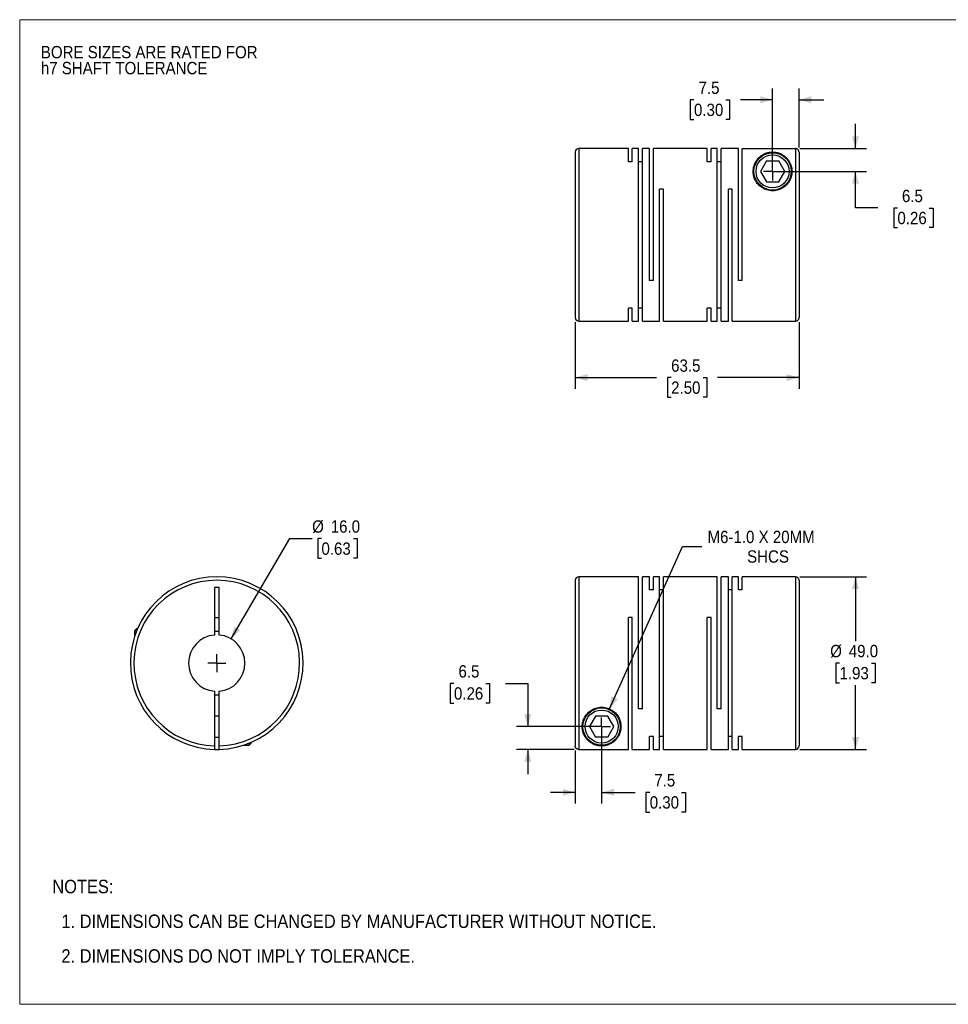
# Model space of a CAD drawing. Header units: millimetres. Extents: x 0 to 432, y 0 to 279.
# Tile 1 of 2: x 0 to 263, y 0 to 279. Entities that reach past the tile are written whole.
import ezdxf

# ---------------------------------------------------------------- set-up
doc = ezdxf.new("R2010")
doc.units = ezdxf.units.MM
doc.linetypes.add('SLD-Solid', pattern=[0])
doc.layers.add('SLD-0', color=7, linetype='SLD-Solid', lineweight=25)
doc.layers.add('TEXT', color=140, linetype='SLD-Solid', lineweight=25)
doc.styles.add('SLDTEXTSTYLE0', font='GOTHIC.TTF', dxfattribs={"width": 0.913})
doc.dimstyles.new('SLDDIMSTYLE0', dxfattribs={"dimtxt": 3.5, "dimasz": 3.5, "dimexe": 0, "dimexo": 0.0625, "dimgap": 0.875, "dimtad": 0, "dimtih": 1, "dimtoh": 1, "dimdec": 1, "dimrnd": 1e-09, "dimzin": 4, "dimdsep": 46, "dimtxsty": 'SLDTEXTSTYLE0', "dimsah": 1, "dimcen": 0, "dimadec": 0, "dimazin": 1, "dimtfac": 1, "dimtdec": 1, "dimtofl": 0, "dimtmove": 0, "dimatfit": 3, "dimfxl": 0, "dimfrac": 2, "dimtolj": 1, "dimtzin": 12, "dimarcsym": 0})
doc.dimstyles.new('SLDDIMSTYLE1', dxfattribs={"dimtxt": 3.5, "dimasz": 3.5, "dimexe": 0, "dimexo": 0.0625, "dimgap": 0.875, "dimtad": 0, "dimtih": 1, "dimtoh": 1, "dimdec": 1, "dimrnd": 1e-09, "dimzin": 12, "dimdsep": 46, "dimtxsty": 'SLDTEXTSTYLE0', "dimsah": 1, "dimcen": 0.09, "dimadec": 0, "dimazin": 3, "dimtfac": 1, "dimtdec": 1, "dimtmove": 0, "dimatfit": 0, "dimfxl": 0, "dimfrac": 2, "dimtolj": 1, "dimtzin": 12, "dimarcsym": 0})
doc.dimstyles.new('SLDDIMSTYLE2', dxfattribs={"dimtxt": 3.5, "dimasz": 3.5, "dimexe": 0, "dimexo": 0.0625, "dimgap": 0.875, "dimtad": 0, "dimtih": 1, "dimtoh": 1, "dimdec": 1, "dimrnd": 1e-09, "dimzin": 12, "dimdsep": 46, "dimtxsty": 'SLDTEXTSTYLE0', "dimsah": 1, "dimcen": 0, "dimadec": 0, "dimazin": 3, "dimtfac": 1, "dimtdec": 1, "dimtofl": 0, "dimtmove": 0, "dimatfit": 3, "dimfxl": 0, "dimfrac": 2, "dimtolj": 1, "dimtzin": 12, "dimarcsym": 0})
doc.dimstyles.new('SLDDIMSTYLE3', dxfattribs={"dimtxt": 3.5, "dimasz": 3.5, "dimexe": 0, "dimexo": 0.0625, "dimgap": 0.875, "dimtad": 0, "dimtih": 1, "dimtoh": 1, "dimdec": 1, "dimrnd": 1e-09, "dimzin": 4, "dimdsep": 46, "dimtxsty": 'SLDTEXTSTYLE0', "dimsah": 1, "dimcen": 0.09, "dimadec": 0, "dimazin": 1, "dimtfac": 1, "dimtdec": 1, "dimtofl": 0, "dimtmove": 0, "dimatfit": 3, "dimfxl": 0, "dimfrac": 2, "dimtolj": 1, "dimtzin": 12, "dimarcsym": 0})
doc.dimstyles.new('SLDDIMSTYLE4', dxfattribs={"dimtxt": 3.5, "dimasz": 3.5, "dimexe": 0, "dimexo": 0.0625, "dimgap": 0.875, "dimtad": 0, "dimtih": 1, "dimtoh": 1, "dimdec": 1, "dimrnd": 1e-09, "dimzin": 12, "dimdsep": 46, "dimtxsty": 'SLDTEXTSTYLE0', "dimsah": 1, "dimcen": 0.09, "dimadec": 0, "dimazin": 3, "dimtfac": 1, "dimtdec": 1, "dimtofl": 0, "dimtmove": 0, "dimatfit": 3, "dimfxl": 0, "dimfrac": 2, "dimtolj": 1, "dimtzin": 12, "dimarcsym": 0})

# ---------------------------------------------------------------- blocks, each defined once
blk = doc.blocks.new('Block2')
at = {"color": 7, "linetype": 'SLD-Solid', "lineweight": 18}
for p, q in [((0, 279.4), (431.8, 279.4)), ((0, 279.4), (0, 0)), ((431.8, 279.4), (431.8, 0)), ((0, 0), (431.8, 0))]:
    blk.add_line(p, q, dxfattribs=at)
blk = doc.blocks.new('SW_NOTE_0_2')
at = {"layer": 'SLD-0', "color": 0, "char_height": 3.5, "attachment_point": 1, "style": 'SLDTEXTSTYLE0'}
for s, insert in [('BORE SIZES ARE RATED FOR ', (0, 4.47)), ('h7 SHAFT TOLERANCE', (0, -0.05))]:
    blk.add_mtext(s, dxfattribs=dict(at, insert=insert))
blk = doc.blocks.new('SW_NOTE_0_3')
at = {"layer": 'TEXT', "color": 0, "char_height": 3.81, "attachment_point": 1, "style": 'SLDTEXTSTYLE0'}
for s, insert in [('NOTES:', (0, 4.87)), ('  1. DIMENSIONS CAN BE CHANGED BY MANUFACTURER WITHOUT NOTICE.', (0, -4.99)), ('  2. DIMENSIONS DO NOT IMPLY TOLERANCE.', (0, -14.84))]:
    blk.add_mtext(s, dxfattribs=dict(at, insert=insert))
blk = doc.blocks.new('_D')
at = {"layer": 'SLD-0'}
for p, q in [((59.95, 103.71), (76.61, 132.15)), ((76.61, 132.15), (82.96, 132.15)), ((85.6, 132.15), (84.53, 132.15)), ((84.53, 132.15), (84.53, 126.59)), ((94.65, 132.15), (95.72, 132.15)), ((95.72, 132.15), (95.72, 126.59)), ((84.53, 126.59), (85.6, 126.59)), ((95.72, 126.59), (94.65, 126.59))]:
    blk.add_line(p, q, dxfattribs=at)
blk.add_solid([(59.95, 103.71), (62.59, 106.23), (60.86, 107.24)], dxfattribs=at)
at = {"layer": 'SLD-0', "char_height": 3.5, "attachment_point": 1, "style": 'SLDTEXTSTYLE0'}
for s, insert in [('%%c', (82.96, 137.33)), ('16.0', (88.24, 137.33)), ('0.63', (85.6, 131.06))]:
    blk.add_mtext(s, dxfattribs=dict(at, insert=insert))
blk = doc.blocks.new('SW_CENTERMARKSYMBOL_0')
at = {"layer": 'SLD-0', "color": 0}
for q in [(-2.54, 0), (0, 2.54), (0, -2.54), (2.54, 0)]:
    blk.add_line((0, 0), q, dxfattribs=at)
blk = doc.blocks.new('_D_1')
at = {"layer": 'SLD-0'}
for p, q in [((165.08, 77.54), (165.08, 56.98)), ((157.58, 72.05), (157.58, 56.98)), ((157.58, 60.15), (150.58, 60.15)), ((165.08, 60.15), (174.6, 60.15)), ((178.73, 60.13), (177.67, 60.13)), ((177.67, 60.13), (177.67, 54.57)), ((187.78, 60.13), (188.85, 60.13)), ((188.85, 60.13), (188.85, 54.57)), ((177.67, 54.57), (178.73, 54.57)), ((188.85, 54.57), (187.78, 54.57))]:
    blk.add_line(p, q, dxfattribs=at)
for points in [[(157.58, 60.15), (154.08, 61.15), (154.08, 59.15)], [(165.08, 60.15), (168.58, 59.15), (168.58, 61.15)]]:
    blk.add_solid(points, dxfattribs=at)
at = {"layer": 'SLD-0', "char_height": 3.5, "attachment_point": 1, "style": 'SLDTEXTSTYLE0'}
for s, insert in [('7.5', (180.02, 65.31)), ('0.30', (178.73, 59.04))]:
    blk.add_mtext(s, dxfattribs=dict(at, insert=insert))
blk = doc.blocks.new('_D_2')
at = {"layer": 'SLD-0'}
for p, q in [((123.18, 91.05), (122.11, 91.05)), ((122.11, 91.05), (122.11, 85.49)), ((132.23, 91.05), (133.3, 91.05)), ((133.3, 91.05), (133.3, 85.49)), ((137.79, 91.08), (144.14, 91.08)), ((144.14, 91.08), (144.14, 78.81)), ((122.11, 85.49), (123.18, 85.49)), ((133.3, 85.49), (132.23, 85.49)), ((163.81, 78.81), (140.96, 78.81)), ((157.31, 72.32), (140.96, 72.32)), ((144.14, 72.32), (144.14, 65.32))]:
    blk.add_line(p, q, dxfattribs=at)
for points in [[(144.14, 78.81), (145.14, 82.31), (143.14, 82.31)], [(144.14, 72.32), (143.14, 68.82), (145.14, 68.82)]]:
    blk.add_solid(points, dxfattribs=at)
at = {"layer": 'SLD-0', "char_height": 3.5, "attachment_point": 1, "style": 'SLDTEXTSTYLE0'}
for s, insert in [('6.5', (124.47, 96.23)), ('0.26', (123.18, 89.96))]:
    blk.add_mtext(s, dxfattribs=dict(at, insert=insert))
blk = doc.blocks.new('_D_3')
at = {"layer": 'SLD-0'}
for p, q in [((167.33, 83.83), (187.99, 129.91)), ((187.99, 129.91), (193.55, 129.91))]:
    blk.add_line(p, q, dxfattribs=at)
blk.add_solid([(167.33, 83.83), (169.67, 86.61), (167.85, 87.43)], dxfattribs=at)
at = {"layer": 'SLD-0', "char_height": 3.5, "attachment_point": 1, "style": 'SLDTEXTSTYLE0'}
for s, insert in [('M6-1.0 X 20MM', (195.13, 134.38)), ('SHCS', (206.35, 128.82))]:
    blk.add_mtext(s, dxfattribs=dict(at, insert=insert))
blk = doc.blocks.new('_D_4')
at = {"layer": 'SLD-0'}
for p, q in [((221.35, 121.31), (240.26, 121.31)), ((237.09, 121.31), (237.09, 103.08)), ((232.56, 96.81), (231.49, 96.81)), ((231.49, 96.81), (231.49, 91.25)), ((241.61, 96.81), (242.68, 96.81)), ((242.68, 96.81), (242.68, 91.25)), ((231.49, 91.25), (232.56, 91.25)), ((237.09, 72.31), (237.09, 90.54)), ((242.68, 91.25), (241.61, 91.25)), ((221.35, 72.31), (240.26, 72.31))]:
    blk.add_line(p, q, dxfattribs=at)
for points in [[(237.09, 121.31), (236.09, 117.81), (238.09, 117.81)], [(237.09, 72.31), (238.09, 75.81), (236.09, 75.81)]]:
    blk.add_solid(points, dxfattribs=at)
at = {"layer": 'SLD-0', "char_height": 3.5, "attachment_point": 1, "style": 'SLDTEXTSTYLE0'}
for s, insert in [('%%c', (229.92, 101.99)), ('49.0', (235.2, 101.99)), ('1.93', (232.56, 95.72))]:
    blk.add_mtext(s, dxfattribs=dict(at, insert=insert))
blk = doc.blocks.new('SW_CENTERMARKSYMBOL_1')
at = {"layer": 'SLD-0', "color": 0}
for q in [(-2.54, 0), (0, 2.54), (0, -2.54), (2.54, 0)]:
    blk.add_line((0, 0), q, dxfattribs=at)
blk = doc.blocks.new('_D_6')
at = {"layer": 'SLD-0'}
for p, q in [((213.58, 237.62), (213.58, 259.85)), ((221.08, 243.11), (221.08, 259.85)), ((191.28, 256.65), (190.22, 256.65)), ((190.22, 256.65), (190.22, 251.1)), ((200.33, 256.65), (201.4, 256.65)), ((201.4, 256.65), (201.4, 251.1)), ((213.58, 256.68), (204.47, 256.68)), ((221.08, 256.68), (228.08, 256.68)), ((190.22, 251.1), (191.28, 251.1)), ((201.4, 251.1), (200.33, 251.1))]:
    blk.add_line(p, q, dxfattribs=at)
for points in [[(213.58, 256.68), (210.08, 257.68), (210.08, 255.68)], [(221.08, 256.68), (224.58, 255.68), (224.58, 257.68)]]:
    blk.add_solid(points, dxfattribs=at)
at = {"layer": 'SLD-0', "char_height": 3.5, "attachment_point": 1, "style": 'SLDTEXTSTYLE0'}
for s, insert in [('7.5', (192.58, 261.83)), ('0.30', (191.28, 255.57))]:
    blk.add_mtext(s, dxfattribs=dict(at, insert=insert))
blk = doc.blocks.new('_D_7')
at = {"layer": 'SLD-0'}
for p, q in [((237.09, 242.84), (237.09, 249.84)), ((221.35, 242.84), (240.26, 242.84)), ((214.85, 236.35), (240.26, 236.35)), ((237.09, 225.98), (237.09, 236.35)), ((243.44, 225.98), (237.09, 225.98)), ((248.99, 225.95), (247.93, 225.95)), ((247.93, 225.95), (247.93, 220.4)), ((258.04, 225.95), (259.11, 225.95)), ((259.11, 225.95), (259.11, 220.4)), ((247.93, 220.4), (248.99, 220.4)), ((259.11, 220.4), (258.04, 220.4))]:
    blk.add_line(p, q, dxfattribs=at)
for points in [[(237.09, 242.84), (238.09, 246.34), (236.09, 246.34)], [(237.09, 236.35), (236.09, 232.85), (238.09, 232.85)]]:
    blk.add_solid(points, dxfattribs=at)
at = {"layer": 'SLD-0', "char_height": 3.5, "attachment_point": 1, "style": 'SLDTEXTSTYLE0'}
for s, insert in [('6.5', (250.28, 231.13)), ('0.26', (248.99, 224.87))]:
    blk.add_mtext(s, dxfattribs=dict(at, insert=insert))
blk = doc.blocks.new('_D_8')
at = {"layer": 'SLD-0'}
for p, q in [((157.58, 193.58), (157.58, 174.67)), ((221.08, 193.58), (221.08, 174.67)), ((157.58, 177.85), (180.66, 177.85)), ((184.8, 177.82), (183.73, 177.82)), ((183.73, 177.82), (183.73, 172.27)), ((193.85, 177.82), (194.92, 177.82)), ((194.92, 177.82), (194.92, 172.27)), ((221.08, 177.85), (197.99, 177.85)), ((183.73, 172.27), (184.8, 172.27)), ((194.92, 172.27), (193.85, 172.27))]:
    blk.add_line(p, q, dxfattribs=at)
for points in [[(157.58, 177.85), (161.08, 176.85), (161.08, 178.85)], [(221.08, 177.85), (217.58, 178.85), (217.58, 176.85)]]:
    blk.add_solid(points, dxfattribs=at)
at = {"layer": 'SLD-0', "char_height": 3.5, "attachment_point": 1, "style": 'SLDTEXTSTYLE0'}
for s, insert in [('63.5', (184.8, 183)), ('2.50', (184.8, 176.74))]:
    blk.add_mtext(s, dxfattribs=dict(at, insert=insert))
blk = doc.blocks.new('SW_CENTERMARKSYMBOL_3')
at = {"layer": 'SLD-0', "color": 0}
for q in [(-2.54, 0), (0, 2.54), (0, -2.54), (2.54, 0)]:
    blk.add_line((0, 0), q, dxfattribs=at)

msp = doc.modelspace()

# ---------------------------------------------------------------- linework, layer by layer
for p, q in [((157.58, 241.85), (157.58, 194.85)), ((172.68, 242.85), (158.58, 242.85)), ((158.58, 242.85), (158.58, 193.85)), ((172.68, 239.11), (172.68, 242.85)), ((175.53, 242.85), (173.78, 242.85)), ((173.78, 239.11), (173.78, 242.85)), ((175.53, 193.85), (175.53, 242.85)), ((178.68, 242.85), (176.63, 242.85)), ((176.63, 193.85), (176.63, 242.85)), ((178.68, 205.35), (178.68, 242.85)), ((195.03, 242.85), (179.78, 242.85)), ((179.78, 205.35), (179.78, 242.85)), ((195.03, 239.11), (195.03, 242.85)), ((197.88, 242.85), (196.13, 242.85)), ((196.13, 239.11), (196.13, 242.85)), ((197.88, 193.85), (197.88, 242.85)), ((203.88, 242.85), (198.98, 242.85)), ((198.98, 193.85), (198.98, 242.85)), ((203.88, 205.35), (203.88, 242.85)), ((204.98, 205.35), (204.98, 242.84)), ((204.98, 242.84), (220.08, 242.84)), ((220.08, 242.84), (220.08, 193.85)), ((221.08, 241.84), (221.08, 194.85)), ((173.78, 239.11), (172.68, 239.11)), ((176.63, 239.11), (175.53, 239.11)), ((196.13, 239.11), (195.03, 239.11)), ((198.98, 239.11), (197.88, 239.11)), ((211.84, 239.35), (210.11, 236.35)), ((211.84, 239.35), (215.31, 239.35)), ((217.04, 236.35), (215.31, 239.35)), ((210.11, 236.35), (211.84, 233.35)), ((215.31, 233.35), (217.04, 236.35)), ((211.84, 233.35), (215.31, 233.35)), ((182.63, 231.35), (181.53, 231.35)), ((181.53, 193.85), (181.53, 231.35)), ((182.63, 193.85), (182.63, 231.35)), ((202.13, 231.35), (201.03, 231.35)), ((201.03, 193.85), (201.03, 231.35)), ((202.13, 193.85), (202.13, 231.35)), ((179.78, 205.35), (178.68, 205.35)), ((204.98, 205.35), (203.88, 205.35)), ((173.78, 197.58), (172.68, 197.58)), ((172.68, 193.85), (172.68, 197.58)), ((173.78, 193.85), (173.78, 197.58)), ((176.63, 197.58), (175.53, 197.58)), ((196.13, 197.58), (195.03, 197.58)), ((195.03, 193.85), (195.03, 197.58)), ((196.13, 193.85), (196.13, 197.58)), ((198.98, 197.58), (197.88, 197.58)), ((158.58, 193.85), (172.68, 193.85)), ((173.78, 193.85), (175.53, 193.85)), ((176.63, 193.85), (181.53, 193.85)), ((182.63, 193.85), (195.03, 193.85)), ((196.13, 193.85), (197.88, 193.85)), ((198.98, 193.85), (201.03, 193.85)), ((202.13, 193.85), (220.08, 193.85)), ((157.58, 120.31), (157.58, 73.32)), ((175.53, 121.31), (158.58, 121.31)), ((158.58, 121.31), (158.58, 72.32)), ((175.53, 83.81), (175.53, 121.31)), ((178.68, 121.31), (176.63, 121.31)), ((176.63, 83.81), (176.63, 121.31)), ((178.68, 117.58), (178.68, 121.31)), ((181.53, 121.31), (179.78, 121.31)), ((179.78, 117.58), (179.78, 121.31)), ((181.53, 72.31), (181.53, 121.31)), ((197.88, 121.31), (182.63, 121.31)), ((182.63, 72.31), (182.63, 121.31)), ((197.88, 83.81), (197.88, 121.31)), ((201.03, 121.31), (198.98, 121.31)), ((198.98, 83.81), (198.98, 121.31)), ((201.03, 72.31), (201.03, 121.31)), ((203.88, 121.31), (202.13, 121.31)), ((202.13, 72.31), (202.13, 121.31)), ((203.88, 117.58), (203.88, 121.31)), ((220.08, 121.31), (204.98, 121.31)), ((204.98, 117.58), (204.98, 121.31)), ((220.08, 121.31), (220.08, 72.31)), ((221.08, 120.31), (221.08, 73.31)), ((56.56, 118.31), (55.26, 118.31)), ((55.26, 118.31), (55.26, 104.78)), ((56.56, 104.78), (56.56, 118.31)), ((179.78, 117.58), (178.68, 117.58)), ((182.63, 117.58), (181.53, 117.58)), ((202.13, 117.58), (201.03, 117.58)), ((204.98, 117.58), (203.88, 117.58)), ((55.26, 109.81), (56.56, 109.81)), ((173.78, 109.81), (172.68, 109.81)), ((172.68, 72.32), (172.68, 109.81)), ((173.78, 72.31), (173.78, 109.81)), ((196.13, 109.81), (195.03, 109.81)), ((195.03, 72.31), (195.03, 109.81)), ((196.13, 72.31), (196.13, 109.81)), ((33.21, 106.61), (32.61, 106.01)), ((33.21, 106.61), (33.46, 106.61)), ((32.61, 106.01), (32.61, 104.38)), ((32.61, 106.01), (33.2, 106.01)), ((55.26, 88.84), (55.26, 73.32)), ((56.56, 73.32), (56.56, 88.84)), ((56.56, 81.81), (55.26, 81.81)), ((163.34, 81.81), (161.61, 78.81)), ((166.81, 81.81), (163.34, 81.81)), ((168.54, 78.81), (166.81, 81.81)), ((176.63, 83.81), (175.53, 83.81)), ((198.98, 83.81), (197.88, 83.81)), ((161.61, 78.81), (163.34, 75.81)), ((166.81, 75.81), (168.54, 78.81)), ((55.26, 75.81), (56.56, 75.81)), ((166.81, 75.81), (163.34, 75.81)), ((179.78, 76.04), (178.68, 76.04)), ((178.68, 72.31), (178.68, 76.04)), ((179.78, 72.31), (179.78, 76.04)), ((182.63, 76.04), (181.53, 76.04)), ((202.13, 76.04), (201.03, 76.04)), ((204.98, 76.04), (203.88, 76.04)), ((203.88, 72.31), (203.88, 76.04)), ((204.98, 72.31), (204.98, 76.04)), ((63.48, 73.51), (65.11, 73.51)), ((65.11, 73.51), (65.71, 74.11)), ((65.11, 73.51), (65.11, 74.1)), ((65.71, 74.11), (65.71, 74.35)), ((158.58, 72.32), (172.68, 72.32)), ((173.78, 72.31), (178.68, 72.31)), ((179.78, 72.31), (181.53, 72.31)), ((182.63, 72.31), (195.03, 72.31)), ((196.13, 72.31), (201.03, 72.31)), ((202.13, 72.31), (203.88, 72.31)), ((204.98, 72.31), (220.08, 72.31))]:
    msp.add_line(p, q)
for centre, radius in [((213.58, 236.35), 5.3), ((213.58, 236.35), 4.7), ((165.08, 78.81), 5.3), ((165.08, 78.81), 4.7)]:
    msp.add_circle(centre, radius)
for centre, radius, start, end in [((158.58, 241.85), 1, 90, 180), ((158.58, 194.85), 1, 180, 270), ((220.08, 194.85), 1, 270, 0), ((55.91, 96.81), 24.5, 271.5203, 268.4797), ((55.91, 96.81), 23.5, 271.585, 268.415), ((158.58, 120.31), 1, 90, 180), ((220.08, 120.31), 1, 0, 90), ((55.91, 96.81), 8, 94.6604, 265.3396), ((55.91, 96.81), 9, 85.8584, 94.1416), ((55.91, 96.81), 8, 274.6604, 85.3396), ((55.91, 96.81), 9, 265.8584, 274.1416), ((220.08, 73.31), 1, 270, 0), ((55.91, 96.81), 24.5, 268.4797, 271.5203)]:
    msp.add_arc(centre, radius, start, end)
for points, knots in [([(219.08, 236.35), (219.08, 237), (218.9, 237.92), (218.43, 238.98), (218.05, 239.57), (217.7, 240), (217.32, 240.4), (216.77, 240.85), (216.13, 241.24), (215.54, 241.49), (215.11, 241.64), (214.73, 241.73), (214.42, 241.79), (214.09, 241.83), (213.73, 241.85), (213.37, 241.85), (213.02, 241.82), (212.68, 241.78), (212.29, 241.7), (211.84, 241.58), (211.38, 241.4), (210.94, 241.18), (210.43, 240.88), (209.86, 240.44), (209.29, 239.83), (208.81, 239.14), (208.31, 238.11), (208.04, 236.9), (208.1, 235.57), (208.35, 234.5), (208.84, 233.46), (209.62, 232.46), (210.66, 231.62), (211.96, 231.03), (213.4, 230.79), (214.86, 230.93), (216.2, 231.45), (217.31, 232.24), (218.15, 233.22), (218.7, 234.26), (219.01, 235.32), (219.08, 236.01), (219.08, 236.35)], [0, 0, 0, 0, 0.062263, 0.093558, 0.124749, 0.140265, 0.155765, 0.186839, 0.218218, 0.233958, 0.249621, 0.257888, 0.265337, 0.273527, 0.281124, 0.288868, 0.296882, 0.304373, 0.31266, 0.326862, 0.344024, 0.358415, 0.375268, 0.406475, 0.437463, 0.468484, 0.499753, 0.561888, 0.594423, 0.624367, 0.65664, 0.686983, 0.718603, 0.749425, 0.780733, 0.812013, 0.843013, 0.874687, 0.90506, 0.937247, 0.967346, 1, 1, 1, 1]), ([(221.08, 241.84), (221.07, 241.87), (221.07, 241.94), (221.06, 242.04), (221.03, 242.13), (221, 242.22), (220.96, 242.3), (220.92, 242.38), (220.87, 242.45), (220.81, 242.52), (220.75, 242.58), (220.69, 242.63), (220.62, 242.68), (220.55, 242.72), (220.49, 242.75), (220.42, 242.78), (220.35, 242.8), (220.28, 242.82), (220.21, 242.83), (220.14, 242.84), (220.1, 242.84), (220.08, 242.84)], [0, 0, 0, 0, 0.063668, 0.12611, 0.187326, 0.247315, 0.306078, 0.363615, 0.419925, 0.475008, 0.528865, 0.581496, 0.632901, 0.683079, 0.732031, 0.779758, 0.826258, 0.871532, 0.91558, 0.958403, 1, 1, 1, 1]), ([(159.58, 78.81), (159.58, 78.16), (159.75, 77.24), (160.22, 76.18), (160.6, 75.59), (160.95, 75.16), (161.34, 74.76), (161.88, 74.31), (162.52, 73.92), (163.11, 73.66), (163.54, 73.52), (163.92, 73.43), (164.23, 73.37), (164.56, 73.33), (164.92, 73.31), (165.28, 73.31), (165.64, 73.33), (165.97, 73.38), (166.36, 73.45), (166.81, 73.58), (167.27, 73.76), (167.71, 73.97), (168.22, 74.28), (168.79, 74.72), (169.36, 75.33), (169.84, 76.02), (170.34, 77.04), (170.62, 78.26), (170.55, 79.59), (170.3, 80.65), (169.81, 81.7), (169.03, 82.7), (167.99, 83.54), (166.7, 84.13), (165.26, 84.37), (163.8, 84.22), (162.45, 83.71), (161.34, 82.92), (160.5, 81.94), (159.95, 80.9), (159.64, 79.83), (159.58, 79.15), (159.58, 78.81)], [0, 0, 0, 0, 0.062263, 0.093558, 0.124749, 0.140265, 0.155765, 0.186839, 0.218218, 0.233958, 0.249621, 0.257888, 0.265337, 0.273527, 0.281124, 0.288868, 0.296882, 0.304373, 0.31266, 0.326862, 0.344024, 0.358415, 0.375268, 0.406475, 0.437463, 0.468484, 0.499753, 0.561888, 0.594423, 0.624367, 0.65664, 0.686983, 0.718603, 0.749425, 0.780733, 0.812013, 0.843013, 0.874687, 0.90506, 0.937247, 0.967346, 1, 1, 1, 1]), ([(55.26, 73.32), (55.26, 73.29), (55.26, 73.22), (55.26, 73.12), (55.26, 73.03), (55.26, 72.9), (55.26, 72.76), (55.26, 72.61), (55.26, 72.48), (55.26, 72.39), (55.26, 72.33), (55.26, 72.32), (55.26, 72.32)], [0, 0, 0, 0, 0.062382, 0.124477, 0.186899, 0.250252, 0.375573, 0.50011, 0.624942, 0.75013, 0.874977, 1, 1, 1, 1]), ([(56.56, 72.32), (56.56, 72.32), (56.56, 72.32), (56.56, 72.34), (56.56, 72.36), (56.56, 72.4), (56.56, 72.48), (56.56, 72.61), (56.56, 72.76), (56.56, 72.93), (56.56, 73.12), (56.56, 73.25), (56.56, 73.32)], [0, 0, 0, 0, 0.062739, 0.124914, 0.187134, 0.250006, 0.37523, 0.500814, 0.625421, 0.75039, 0.875105, 1, 1, 1, 1]), ([(158.58, 72.32), (158.54, 72.32), (158.48, 72.32), (158.38, 72.34), (158.29, 72.36), (158.16, 72.4), (158.02, 72.48), (157.86, 72.61), (157.74, 72.76), (157.65, 72.93), (157.59, 73.12), (157.58, 73.25), (157.58, 73.32)], [0, 0, 0, 0, 0.062739, 0.124914, 0.187134, 0.250006, 0.37523, 0.500814, 0.625421, 0.75039, 0.875105, 1, 1, 1, 1])]:
    msp.add_open_spline(points, degree=3, knots=knots)

# ---------------------------------------------------------------- block references
at = {"color": 7, "linetype": 'Continuous'}
msp.add_blockref('Block2', (0, 0), dxfattribs=at)
at = {"layer": 'SLD-0'}
for name, p in [('SW_NOTE_0_2', (6, 267.47)), ('SW_CENTERMARKSYMBOL_3', (213.58, 236.35)), ('SW_CENTERMARKSYMBOL_0', (55.91, 96.81)), ('SW_CENTERMARKSYMBOL_1', (165.08, 78.81))]:
    msp.add_blockref(name, p, dxfattribs=at)
at = {"layer": 'TEXT'}
msp.add_blockref('SW_NOTE_0_3', (9.26, 30.46), dxfattribs=at)

# ---------------------------------------------------------------- dimensions: what is measured, and where the dimension line sits
at = {"layer": 'SLD-0'}
for base, p1, p2, dimstyle, picture, middle in [((213.58, 256.68), (221.08, 241.84), (213.58, 236.35), 'SLDDIMSTYLE1', '_D_6', (195.81, 256.68)), ((157.58, 177.85), (221.08, 194.85), (157.58, 194.85), 'SLDDIMSTYLE4', '_D_8', (189.33, 177.85)), ((165.08, 60.15), (157.58, 73.32), (165.08, 78.81), 'SLDDIMSTYLE1', '_D_1', (183.26, 60.15))]:
    dim = msp.add_linear_dim(base=base, p1=p1, p2=p2, dimstyle=dimstyle, dxfattribs=at)
    dim.commit()
    dim.dimension.update_dxf_attribs({"geometry": picture, "text_midpoint": middle, "dimtype": 160})
for base, p1, p2, picture, middle in [((237.09, 236.35), (220.08, 242.84), (213.58, 236.35), '_D_7', (237.09, 225.98)), ((144.14, 78.81), (158.58, 72.32), (165.08, 78.81), '_D_2', (144.14, 91.08))]:
    dim = msp.add_linear_dim(base=base, p1=p1, p2=p2, angle=90, dimstyle='SLDDIMSTYLE1', dxfattribs=at)
    dim.commit()
    dim.dimension.update_dxf_attribs({"geometry": picture, "text_midpoint": middle, "dimtype": 160})
dim = msp.add_diameter_dim_2p(p1=(51.87, 89.91), p2=(59.95, 103.71), dimstyle='SLDDIMSTYLE0', dxfattribs=at)
dim.commit()
dim.dimension.update_dxf_attribs({"geometry": '_D', "text_midpoint": (90.13, 132.15), "dimtype": 163})
dim = msp.add_diameter_dim_2p(p1=(162.83, 73.79), p2=(167.33, 83.83), text='M6-1.0 X 20MM\\PSHCS', dimstyle='SLDDIMSTYLE2', override={"dimpost": '<>'}, dxfattribs=at)
dim.commit()
dim.dimension.update_dxf_attribs({"geometry": '_D_3', "text_midpoint": (212.17, 129.91), "dimtype": 163})
dim = msp.add_linear_dim(base=(237.09, 72.31), p1=(220.08, 121.31), p2=(220.08, 72.31), angle=90, text='%%c<>', dimstyle='SLDDIMSTYLE3', dxfattribs=at)
dim.commit()
dim.dimension.update_dxf_attribs({"geometry": '_D_4', "text_midpoint": (237.09, 96.81), "dimtype": 160})

doc.saveas('drawing.dxf')
